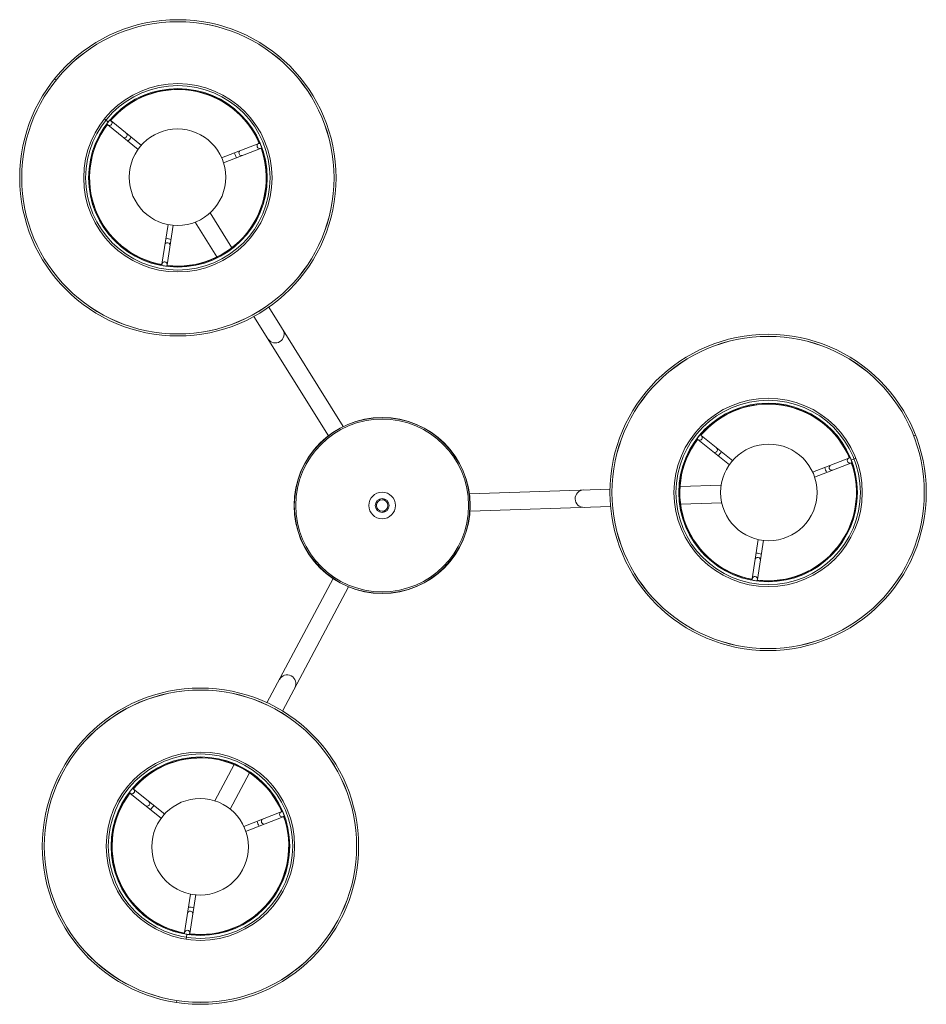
# Model space of a CAD drawing. Header units: millimetres. Extents: x -26 to 1151, y 19 to 1531.
# Tile 1 of 4: x 336 to 853, y 19 to 579. Entities that reach past the tile are written whole.
import ezdxf

# ---------------------------------------------------------------- set-up
doc = ezdxf.new("R2010")
doc.units = ezdxf.units.MM

msp = doc.modelspace()

# ---------------------------------------------------------------- linework, layer by layer
at = {"color": 7, "linetype": 'Continuous', "lineweight": 15}
for p, q in [((356.2, 545.68), (357.09, 544.97)), ((384.62, 522.91), (386.82, 521.14)), ((405.78, 507.87), (388.4, 521.8)), ((386.53, 519.46), (403.89, 505.55)), ((472.47, 508.92), (451.35, 500.69)), ((452.35, 497.86), (473.56, 506.13)), ((457.16, 449.58), (444.79, 469.42)), ((420.86, 462.75), (417.41, 440.21)), ((420.38, 439.76), (423.86, 462.5)), ((436.31, 464.13), (448.67, 444.29)), ((520.61, 347.78), (478.25, 415.73)), ((469.77, 410.44), (512.12, 342.49)), ((742.33, 328.29), (724.43, 342.64)), ((846.37, 342.91), (845.31, 342.5)), ((722.55, 340.3), (740.46, 325.94)), ((808.5, 329.76), (787.82, 321.7)), ((788.81, 318.87), (809.59, 326.96)), ((812.44, 329.69), (809.81, 328.66)), ((735.69, 314.32), (712.33, 313.53)), ((672.47, 312.18), (592.44, 309.48)), ((541.5, 306.6), (541.5, 305.77)), ((545.08, 306.05), (542.75, 306.05)), ((543.97, 306.05), (543.95, 306.57)), ((544, 306.1), (544, 306.6)), ((712.67, 303.53), (736.03, 304.32)), ((542.75, 299.55), (545.08, 299.55)), ((592.78, 299.48), (672.81, 302.19)), ((756.87, 283.46), (753.44, 261.05)), ((756.4, 260.6), (759.84, 283.07)), ((514.87, 261.13), (477.19, 190.47)), ((486.02, 185.77), (523.69, 256.42)), ((458.43, 155.28), (447.43, 134.65)), ((456.26, 129.95), (467.26, 150.57)), ((419.03, 126.97), (401.26, 141.21)), ((399.38, 138.87), (417.04, 124.72)), ((485.33, 128.33), (464.01, 120.03)), ((465.01, 117.2), (486.41, 125.54)), ((433.62, 81.51), (430.26, 59.63)), ((433.23, 59.17), (436.61, 81.23)), ((431.19, 55.79), (431.62, 58.58)), ((425.68, 19.79), (425.85, 20.92))]:
    msp.add_line(p, q, dxfattribs=at)
at = {"color": 7, "linetype": 'Continuous', "lineweight": 15, "flags": 128}
for points in [[(539.26, 300.9), (539.45, 301.36), (539.66, 301.88)], [(540.86, 300.24), (539.95, 300.19), (539.82, 300.18)]]:
    msp.add_lwpolyline(points, dxfattribs=at)
at = {"color": 7, "linetype": 'Continuous', "lineweight": 15}
for centre, radius in [((426.46, 489.38), 90.04), ((426.46, 489.38), 88.91), ((426.46, 489.38), 88.89), ((426.46, 489.38), 53.62), ((426.46, 489.38), 52.51), ((426.46, 489.38), 50.83), ((426.25, 489.72), 27.5), ((762.48, 310.22), 90.04), ((762.48, 310.22), 88.91), ((762.48, 310.22), 88.89), ((762.48, 310.22), 53.62), ((762.48, 310.22), 52.51), ((762.48, 310.22), 50.83), ((542.75, 302.8), 50.14), ((542.75, 302.8), 50), ((542.75, 302.8), 49.2), ((762.89, 310.23), 27.5), ((542.75, 302.8), 7.62), ((542.75, 302.8), 4), ((542.75, 302.8), 3.25), ((439.31, 108.79), 90.04), ((439.31, 108.79), 88.91), ((439.31, 108.79), 88.89), ((439.31, 108.79), 53.62), ((439.31, 108.79), 52.51), ((439.31, 108.79), 50.83), ((439.12, 108.44), 27.5)]:
    msp.add_circle(centre, radius, dxfattribs=at)
for centre, radius, start, end in [((426.46, 489.38), 50.41, 22.9129, 139.671), ((426.46, 489.38), 50.26, 22.9465, 139.6379), ((426.46, 489.38), 50.79, 139.8659, 142.718), ((387.47, 520.63), 1.5, 198.7211, 83.8629), ((426.46, 489.38), 50.41, 142.9129, 259.671), ((426.46, 489.38), 50.26, 142.9428, 259.6372), ((396.12, 513.69), 1.5, 231.2632, 51.292), ((393.61, 515.71), 6.97, 308.8763, 333.7229), ((426.46, 489.38), 50.41, 262.9129, 19.671), ((426.46, 489.38), 50.26, 262.9437, 19.6331), ((462.68, 503.5), 1.5, 111.2632, 291.292), ((473.02, 507.53), 1.5, 78.7211, 323.8629), ((426.46, 489.38), 50.79, 19.8659, 22.718), ((465.68, 504.67), 6.97, 188.8763, 213.7229), ((420.09, 447.77), 6.97, 68.8763, 93.7229), ((420.57, 450.96), 1.5, 351.2632, 171.292), ((418.89, 439.99), 1.5, 318.7211, 203.8629), ((426.46, 489.38), 50.79, 259.8659, 262.718), ((481.94, 400.36), 5, 212.787, 31.0813), ((762.48, 310.22), 50.41, 22.9129, 139.671), ((762.48, 310.22), 50.26, 22.9465, 139.6379), ((762.48, 310.22), 50.79, 139.8659, 142.718), ((723.49, 341.47), 1.5, 198.7211, 83.8629), ((762.48, 310.22), 50.41, 142.9129, 259.671), ((762.48, 310.22), 50.26, 142.9428, 259.6372), ((732.15, 334.53), 1.5, 231.2632, 51.292), ((729.63, 336.54), 6.97, 308.8763, 333.7229), ((762.48, 310.22), 50.41, 262.9129, 19.671), ((762.48, 310.22), 50.26, 262.9437, 19.6331), ((798.7, 324.33), 1.5, 111.2632, 291.292), ((809.04, 328.36), 1.5, 78.7211, 323.8629), ((762.48, 310.22), 50.79, 19.8659, 22.718), ((801.71, 325.5), 6.97, 188.8763, 213.7229), ((657.65, 306.68), 5, 92.787, 271.0813), ((542.05, 302.83), 2.58, 153.2872, 203.2686), ((539.88, 305.93), 1.19, 338.3865, 21.4825), ((756.11, 268.61), 6.97, 68.8763, 93.7229), ((756.6, 271.79), 1.5, 351.2632, 171.292), ((754.92, 260.82), 1.5, 318.7211, 203.8629), ((762.48, 310.22), 50.79, 259.8659, 262.718), ((488.66, 201.36), 5, 332.787, 151.0813), ((439.31, 108.79), 50.41, 22.9129, 139.671), ((439.31, 108.79), 50.26, 22.9465, 139.6379), ((439.31, 108.79), 50.79, 139.8659, 142.718), ((400.32, 140.04), 1.5, 198.7211, 83.8629), ((439.31, 108.79), 50.41, 142.9129, 259.671), ((439.31, 108.79), 50.26, 142.9428, 259.6372), ((408.98, 133.1), 1.5, 231.2632, 51.292), ((406.46, 135.12), 6.97, 308.8763, 333.7229), ((439.31, 108.79), 50.41, 262.9129, 19.671), ((439.31, 108.79), 50.26, 262.9437, 19.6331), ((475.53, 122.91), 1.5, 111.2632, 291.292), ((485.87, 126.94), 1.5, 78.7211, 323.8629), ((439.31, 108.79), 50.79, 19.8659, 22.718), ((478.53, 124.08), 6.97, 188.8763, 213.7229), ((432.94, 67.18), 6.97, 68.8763, 93.7229), ((433.43, 70.37), 1.5, 351.2632, 171.292), ((431.75, 59.4), 1.5, 318.7211, 203.8629), ((439.31, 108.79), 50.79, 259.8659, 262.718)]:
    msp.add_arc(centre, radius, start, end, dxfattribs=at)

doc.saveas('drawing.dxf')
